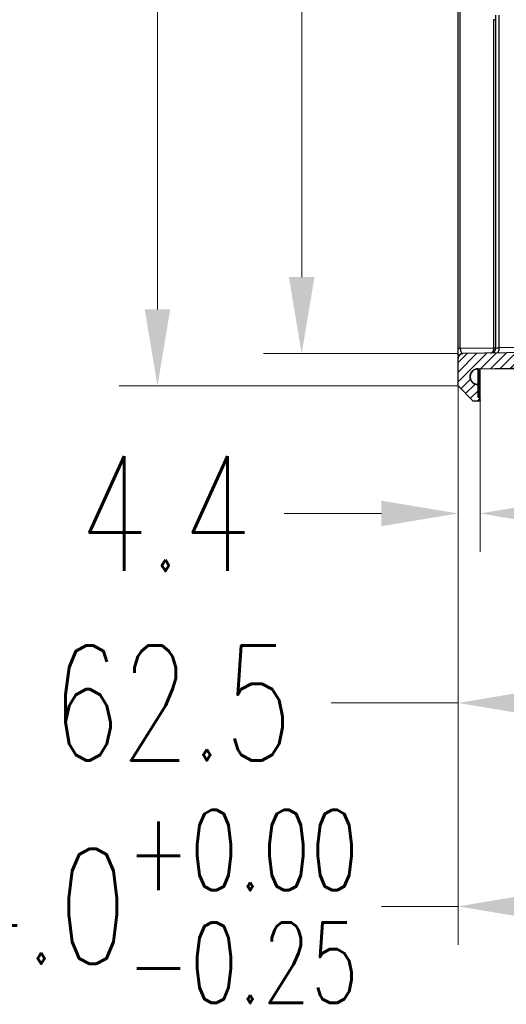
# Model space of a CAD drawing. Header units: inches. Extents: x 3951 to 6642, y -813 to 1217.
# Tile 11 of 33: x 4880 to 4976, y 259 to 454. Entities that reach past the tile are written whole.
import ezdxf

# ---------------------------------------------------------------- set-up
doc = ezdxf.new("R2010")
doc.units = ezdxf.units.IN
doc.header["$LTSCALE"] = 7.600000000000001
doc.header["$MEASUREMENT"] = 0
doc.header["$PDMODE"] = 3
doc.header["$PDSIZE"] = 0.3125
doc.layers.get('0').update_dxf_attribs({"linetype": 'CONTINUOUS'})
doc.layers.get('Defpoints').update_dxf_attribs({"linetype": 'CONTINUOUS'})
doc.layers.add('5标注', color=1, linetype='CONTINUOUS')
doc.styles.add('TXT', font='txt.shx', dxfattribs={"width": 0.7, "bigfont": 'INTECAD.SHX'})
doc.dimstyles.new('标准样式', dxfattribs={"dimscale": 7.600000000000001, "dimtxt": 3, "dimasz": 2, "dimexe": 1, "dimexo": 0, "dimgap": 1, "dimtad": 0, "dimdec": 1, "dimzin": 1, "dimdsep": 46, "dimtxsty": 'TXT', "dimcen": 0.09, "dimclrd": 5, "dimclre": 252, "dimadec": 1, "dimazin": 0, "dimtfac": 1, "dimtdec": 1, "dimtofl": 0, "dimtmove": 0, "dimatfit": 3, "dimfxl": 0, "dimtzin": 0, "dimlwd": 13, "dimlwe": 13, "dimarcsym": 0})

# ---------------------------------------------------------------- blocks, each defined once
blk = doc.blocks.new('*D62')
at = {"layer": '5标注', "color": 252, "lineweight": 13}
for p, q in [((4970.905208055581, 682.5589544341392), (5148.887368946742, 682.5589544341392)), ((4970.905208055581, 384.7166337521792), (5148.887368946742, 384.7166337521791))]:
    blk.add_line(p, q, dxfattribs=at)
at = {"layer": '5标注', "color": 5, "lineweight": 13}
for p, q in [((5141.287368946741, 667.3589544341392), (5141.287368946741, 573.157794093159)), ((5141.287368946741, 399.9166337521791), (5141.287368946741, 494.1177940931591))]:
    blk.add_line(p, q, dxfattribs=at)
at = {"layer": '5标注', "color": 5}
for points in [[(5138.754035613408, 667.3589544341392), (5143.820702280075, 667.3589544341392), (5141.287368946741, 682.5589544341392)], [(5138.754035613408, 399.9166337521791), (5143.820702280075, 399.9166337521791), (5141.287368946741, 384.7166337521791)]]:
    blk.add_solid(points, dxfattribs=at)
at = {"layer": 'Defpoints', "color": 0}
for p in [(4970.905208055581, 682.5589544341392), (4970.905208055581, 384.7166337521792), (5141.287368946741, 384.7166337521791)]:
    blk.add_point(p, dxfattribs=at)
at = {"layer": '5标注', "color": 0, "insert": (5141.287368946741, 533.6377940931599), "char_height": 22.8, "attachment_point": 5, "rotation": 90, "style": 'TXT'}
blk.add_mtext('297.8', dxfattribs=at)
blk = doc.blocks.new('*D59')
at = {"layer": '5标注', "color": 252, "lineweight": 13}
for p, q in [((4966.780208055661, 679.5763339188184), (4928.137311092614, 679.5763339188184)), ((4966.780208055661, 387.6991811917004), (4928.137311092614, 387.6991811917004))]:
    blk.add_line(p, q, dxfattribs=at)
at = {"layer": '5标注', "color": 5, "lineweight": 13}
for p, q in [((4935.737311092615, 664.3763339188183), (4935.737311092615, 567.6755724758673)), ((4935.737311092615, 402.8991811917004), (4935.737311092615, 493.9555724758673))]:
    blk.add_line(p, q, dxfattribs=at)
at = {"layer": '5标注', "color": 5}
for points in [[(4933.203977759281, 664.3763339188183), (4938.270644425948, 664.3763339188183), (4935.737311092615, 679.5763339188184)], [(4933.203977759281, 402.8991811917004), (4938.270644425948, 402.8991811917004), (4935.737311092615, 387.6991811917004)]]:
    blk.add_solid(points, dxfattribs=at)
at = {"layer": 'Defpoints', "color": 0}
for p in [(4966.780208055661, 679.5763339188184), (4935.737311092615, 387.6991811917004), (4966.780208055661, 387.6991811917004)]:
    blk.add_point(p, dxfattribs=at)
at = {"layer": '5标注', "color": 0, "insert": (4935.737311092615, 530.8155724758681), "char_height": 22.8, "attachment_point": 5, "rotation": 90, "style": 'TXT'}
blk.add_mtext('291.9', dxfattribs=at)
blk = doc.blocks.new('*D58')
at = {"layer": '5标注', "color": 252, "lineweight": 13}
for p, q in [((4966.780208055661, 685.9892796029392), (4899.50714603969, 685.9892796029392)), ((4966.780208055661, 381.2862355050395), (4899.50714603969, 381.2862355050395))]:
    blk.add_line(p, q, dxfattribs=at)
at = {"layer": '5标注', "color": 5, "lineweight": 13}
for p, q in [((4907.107146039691, 670.7892796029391), (4907.107146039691, 572.069573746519)), ((4907.107146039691, 396.4862355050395), (4907.107146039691, 495.689573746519))]:
    blk.add_line(p, q, dxfattribs=at)
at = {"layer": '5标注', "color": 5}
for points in [[(4904.573812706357, 670.7892796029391), (4909.640479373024, 670.7892796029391), (4907.107146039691, 685.9892796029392)], [(4904.573812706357, 396.4862355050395), (4909.640479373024, 396.4862355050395), (4907.107146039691, 381.2862355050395)]]:
    blk.add_solid(points, dxfattribs=at)
at = {"layer": 'Defpoints', "color": 0}
for p in [(4907.107146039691, 685.9892796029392), (4966.780208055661, 685.9892796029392), (4966.780208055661, 381.2862355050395)]:
    blk.add_point(p, dxfattribs=at)
at = {"layer": '5标注', "color": 0, "insert": (4907.107146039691, 533.8795737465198), "char_height": 22.8, "attachment_point": 5, "rotation": 90, "style": 'TXT'}
blk.add_mtext('304.7', dxfattribs=at)
blk = doc.blocks.new('*D46')
at = {"layer": '5标注', "color": 252, "lineweight": 13}
for p, q in [((5070.780208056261, 399.0586393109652), (5070.780208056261, 270.3723594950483)), ((4966.780208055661, 382.6772562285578), (4966.780208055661, 270.3723594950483))]:
    blk.add_line(p, q, dxfattribs=at)
at = {"layer": '5标注', "color": 5, "lineweight": 13}
for p, q in [((4966.780208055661, 277.9723594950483), (4951.580208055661, 277.9723594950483)), ((5055.580208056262, 277.9723594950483), (4981.980208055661, 277.9723594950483))]:
    blk.add_line(p, q, dxfattribs=at)
at = {"layer": '5标注', "color": 5}
for points in [[(4981.980208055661, 280.5056928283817), (4981.980208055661, 275.4390261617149), (4966.780208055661, 277.9723594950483)], [(5055.580208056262, 280.5056928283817), (5055.580208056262, 275.4390261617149), (5070.780208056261, 277.9723594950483)]]:
    blk.add_solid(points, dxfattribs=at)
at = {"layer": 'Defpoints', "color": 0}
for p in [(5070.780208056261, 399.0586393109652), (4966.780208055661, 382.6772562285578), (4966.780208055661, 277.9723594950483)]:
    blk.add_point(p, dxfattribs=at)
at = {"layer": '5标注', "color": 0, "insert": (4893.307208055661, 277.9723594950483), "char_height": 22.8, "attachment_point": 5, "style": 'TXT'}
blk.add_mtext('\\A1;104.0{\\H0.7x;\\S+0.00^ -0.25;}', dxfattribs=at)
blk = doc.blocks.new('*D45')
at = {"layer": '5标注', "color": 252, "lineweight": 13}
for p, q in [((5029.280208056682, 388.0583965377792), (5029.280208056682, 310.7571977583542)), ((4966.780208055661, 385.2163433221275), (4966.780208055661, 310.7571977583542))]:
    blk.add_line(p, q, dxfattribs=at)
at = {"layer": '5标注', "color": 5, "lineweight": 13}
for p, q in [((4966.780208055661, 318.3571977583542), (4941.602451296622, 318.3571977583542)), ((5014.080208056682, 318.3571977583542), (4981.980208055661, 318.3571977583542))]:
    blk.add_line(p, q, dxfattribs=at)
at = {"layer": '5标注', "color": 5}
for points in [[(4981.980208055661, 320.8905310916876), (4981.980208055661, 315.8238644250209), (4966.780208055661, 318.3571977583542)], [(5014.080208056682, 320.8905310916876), (5014.080208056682, 315.8238644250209), (5029.280208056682, 318.3571977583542)]]:
    blk.add_solid(points, dxfattribs=at)
at = {"layer": 'Defpoints', "color": 0}
for p in [(5029.280208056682, 388.0583965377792), (4966.780208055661, 385.2163433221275), (5029.280208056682, 318.3571977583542)]:
    blk.add_point(p, dxfattribs=at)
at = {"layer": '5标注', "color": 0, "insert": (4910.062451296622, 318.3571977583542), "char_height": 22.8, "attachment_point": 5, "style": 'TXT'}
blk.add_mtext('62.5', dxfattribs=at)
blk = doc.blocks.new('*D44')
at = {"layer": '5标注', "color": 252, "lineweight": 13}
for p, q in [((4966.780208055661, 382.090805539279), (4966.780208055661, 348.3746078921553)), ((4971.155208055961, 380.9398975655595), (4971.155208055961, 348.3746078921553))]:
    blk.add_line(p, q, dxfattribs=at)
at = {"layer": '5标注', "color": 5, "lineweight": 13}
for p, q in [((4951.580208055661, 355.9746078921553), (4932.230208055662, 355.9746078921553)), ((4986.355208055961, 355.9746078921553), (5001.555208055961, 355.9746078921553))]:
    blk.add_line(p, q, dxfattribs=at)
at = {"layer": '5标注', "color": 5}
for points in [[(4951.580208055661, 358.5079412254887), (4951.580208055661, 353.4412745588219), (4966.780208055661, 355.9746078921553)], [(4986.355208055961, 358.5079412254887), (4986.355208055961, 353.4412745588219), (4971.155208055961, 355.9746078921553)]]:
    blk.add_solid(points, dxfattribs=at)
at = {"layer": 'Defpoints', "color": 0}
for p in [(4966.780208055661, 382.090805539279), (4971.155208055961, 380.9398975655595), (4971.155208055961, 355.9746078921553)]:
    blk.add_point(p, dxfattribs=at)
at = {"layer": '5标注', "color": 0, "insert": (4908.670208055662, 355.9746078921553), "char_height": 22.8, "attachment_point": 5, "style": 'TXT'}
blk.add_mtext('4.4', dxfattribs=at)

msp = doc.modelspace()

# ---------------------------------------------------------------- hatches: boundary and pattern name
h = msp.add_hatch()
h.set_pattern_fill('B', color=2, scale=10.28184589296, angle=45, style=0, pattern_type=0)
h.set_pattern_definition([(45, (4425.239163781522, 366.6944490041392), (-0.9566267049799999, 0.9566267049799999), [])])
edge = h.paths.add_edge_path()
edge.add_line((4967.762755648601, 679.5591834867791), (5025.297660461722, 678.5549079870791))
edge.add_spline(control_points=[(4967.762755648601, 679.5591834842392), (4967.185131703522, 679.5692659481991), (4966.780208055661, 679.9813192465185), (4966.780208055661, 680.5590311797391)], knot_values=[0, 0, 0, 0, 1, 1, 1, 1], weights=[1, 0.8088336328, 0.8088336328, 1], degree=3, periodic=0)
edge.add_line((4966.780208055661, 680.5590311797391), (4966.780208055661, 685.9892796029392))
edge.add_line((4969.780208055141, 689.0421017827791), (4966.780208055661, 685.9892796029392))
edge.add_line((4970.905208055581, 689.0421017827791), (4969.780208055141, 689.0421017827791))
edge.add_spline(control_points=[(4970.905208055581, 689.0421017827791), (4971.05165466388, 689.0421017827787), (4971.155208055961, 688.9385483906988), (4971.155208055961, 688.7921017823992)], knot_values=[0, 0, 0, 0, 1, 1, 1, 1], weights=[1, 0.8047378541, 0.8047378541, 1], degree=3, periodic=0)
edge.add_line((4971.155208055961, 688.5421017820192), (4971.155208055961, 688.7921017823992))
edge.add_spline(control_points=[(4971.155208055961, 688.5421017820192), (4971.155208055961, 688.3956551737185), (4971.05165466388, 688.2921017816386), (4970.905208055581, 688.2921017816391)], knot_values=[0, 0, 0, 0, 1, 1, 1, 1], weights=[1, 0.8047378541, 0.8047378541, 1], degree=3, periodic=0)
edge.add_line((4970.905208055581, 688.2921017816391), (4970.780208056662, 688.2921017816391))
edge.add_line((4970.780208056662, 685.7388474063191), (4970.780208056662, 688.2921017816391))
edge.add_spline(control_points=[(4970.771736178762, 682.5588795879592), (4969.83765673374, 682.5579818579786), (4969.177725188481, 683.219038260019), (4969.180213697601, 684.1531148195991), (4969.182702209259, 685.0871913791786), (4969.846146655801, 685.7447221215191), (4970.780208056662, 685.7388474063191)], knot_values=[0, 0, 0, 0, 1, 1, 1, 2, 2, 2, 2], weights=[1, 0.8038826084, 0.8038826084, 1, 0.8038826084, 0.8038826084, 1], degree=3, periodic=0)
edge.add_line((5028.297660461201, 681.5549079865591), (4970.780064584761, 682.558881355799))
edge.add_spline(control_points=[(5029.280208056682, 680.5550602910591), (5029.280208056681, 681.1327722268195), (5028.875284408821, 681.5448255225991), (5028.297660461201, 681.5549079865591)], knot_values=[0, 0, 0, 0, 1, 1, 1, 1], weights=[1, 0.8088336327, 0.8088336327, 1], degree=3, periodic=0)
edge.add_line((5029.280208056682, 680.5550602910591), (5029.280208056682, 677.8791768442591))
edge.add_spline(control_points=[(5029.280208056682, 677.8799019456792), (5029.280208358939, 676.7244783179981), (5030.09005559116, 675.9003720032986), (5031.245303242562, 675.8802070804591)], knot_values=[0, 0, 0, 0, 1, 1, 1, 1], weights=[1, 0.808833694, 0.808833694, 1], degree=3, periodic=0)
edge.add_line((5070.780208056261, 675.1901227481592), (5031.245303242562, 675.8802070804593))
edge.add_line((5070.780208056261, 675.1901227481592), (5070.780208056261, 672.1901227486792))
edge.add_line((5026.280208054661, 672.9668731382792), (5070.780208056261, 672.1901227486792))
edge.add_line((5026.280208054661, 677.5550602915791), (5026.280208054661, 672.9668731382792))
edge.add_spline(control_points=[(5026.280208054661, 677.5550602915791), (5026.280208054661, 678.1327722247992), (5025.875284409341, 678.544825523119), (5025.297660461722, 678.5549079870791)], knot_values=[0, 0, 0, 0, 1, 1, 1, 1], weights=[1, 0.8088336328, 0.8088336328, 1], degree=3, periodic=0)
edge = h.paths.add_edge_path()
edge.add_line((5067.780208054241, 635.7723604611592), (5067.780208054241, 431.5031546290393))
edge.add_spline(control_points=[(5067.280207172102, 636.6371631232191), (5067.597195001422, 636.4541505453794), (5067.780208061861, 636.1371629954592), (5067.780208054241, 635.7711371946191)], knot_values=[0, 0, 0, 0, 1, 1, 1, 1], weights=[1, 0.9106834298, 0.9106834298, 1], degree=3, periodic=0)
edge.add_line((5026.280208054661, 660.3085236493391), (5067.280207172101, 636.6371631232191))
edge.add_line((5026.280208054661, 663.3086419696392), (5026.280208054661, 660.3085236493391))
edge.add_line((5026.280208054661, 663.3086419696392), (5070.780208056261, 664.0853923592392))
edge.add_line((5070.780208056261, 664.0853923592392), (5070.780208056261, 660.6110988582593))
edge.add_spline(control_points=[(5036.251645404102, 660.2803409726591), (5040.185646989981, 660.3219221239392), (5047.988716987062, 660.3956011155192), (5059.498147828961, 660.5049820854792), (5067.041188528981, 660.5756254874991), (5070.780208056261, 660.6110988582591)], knot_values=[0, 0, 0, 0, 0.3333333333, 0.6666666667, 1, 1, 1, 1], degree=3, periodic=0)
edge.add_spline(control_points=[(5035.611200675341, 658.436828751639), (5035.474480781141, 658.5161112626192), (5035.267593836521, 658.7107605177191), (5035.159013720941, 659.1034099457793), (5035.184839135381, 659.5166591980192), (5035.365790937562, 659.9156259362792), (5035.751314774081, 660.2026022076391), (5036.067389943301, 660.2791639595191), (5036.246937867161, 660.2820361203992)], knot_values=[0, 0, 0, 0, 0.1666666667, 0.3333333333, 0.5, 0.6666666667, 0.8333333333, 1, 1, 1, 1], degree=3, periodic=0)
edge.add_spline(control_points=[(5035.610696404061, 658.4370718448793), (5038.151725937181, 656.9622333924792), (5043.430511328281, 653.9048216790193), (5051.945805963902, 648.9800767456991), (5061.021208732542, 643.7350595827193), (5067.463013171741, 640.0134220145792), (5070.780208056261, 638.0971778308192)], knot_values=[0, 0, 0, 0, 0.25, 0.5, 0.75, 1, 1, 1, 1], degree=3, periodic=0)
edge.add_line((5070.780208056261, 638.0971778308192), (5070.780208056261, 429.1783372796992))
edge.add_spline(control_points=[(5070.780208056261, 429.1783372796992), (5066.403957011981, 426.6503080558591), (5057.963887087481, 421.7740923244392), (5046.238750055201, 414.9958961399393), (5039.052860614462, 410.8362990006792), (5035.618760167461, 408.8431235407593)], knot_values=[0, 0, 0, 0, 0.3333333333, 0.6666666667, 1, 1, 1, 1], degree=3, periodic=0)
edge.add_spline(control_points=[(5036.112959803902, 406.9762447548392), (5035.965544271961, 406.9784498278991), (5035.701133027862, 407.0472937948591), (5035.351193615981, 407.2643442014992), (5035.174186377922, 407.6202694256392), (5035.109008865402, 407.9455936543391), (5035.152765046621, 408.2998736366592), (5035.316996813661, 408.6086814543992), (5035.502799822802, 408.7753128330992), (5035.619419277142, 408.8423342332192)], knot_values=[0, 0, 0, 0, 0.1428571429, 0.2857142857, 0.4285714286, 0.5714285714, 0.7142857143, 0.8571428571, 1, 1, 1, 1], degree=3, periodic=0)
edge.add_line((5070.780208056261, 406.6786849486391), (5036.117417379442, 406.9813774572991))
edge.add_line((5070.780208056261, 406.6786849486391), (5070.780208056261, 403.1901227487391))
edge.add_line((5026.280208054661, 403.9668731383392), (5070.780208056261, 403.1901227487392))
edge.add_line((5026.280208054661, 406.9669914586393), (5026.280208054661, 403.9668731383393))
edge.add_line((5026.280208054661, 406.9669914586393), (5067.280207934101, 430.6383524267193))
edge.add_spline(control_points=[(5067.280207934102, 430.6383524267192), (5067.597195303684, 430.8213651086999), (5067.780208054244, 431.13835244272), (5067.780208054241, 431.5043779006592)], knot_values=[0, 0, 0, 0, 1, 1, 1, 1], weights=[1, 0.9106835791, 0.9106835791, 1], degree=3, periodic=0)
edge = h.paths.add_edge_path()
edge.add_line((5025.297660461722, 388.7206071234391), (4967.762755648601, 387.7163316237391))
edge.add_spline(control_points=[(5026.280208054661, 389.7204548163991), (5026.280208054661, 389.1427428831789), (5025.875284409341, 388.7306895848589), (5025.297660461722, 388.7206071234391)], knot_values=[0, 0, 0, 0, 1, 1, 1, 1], weights=[1, 0.8088336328, 0.8088336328, 1], degree=3, periodic=0)
edge.add_line((5026.280208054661, 394.3086419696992), (5026.280208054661, 389.7204548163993))
edge.add_line((5026.280208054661, 394.3086419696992), (5070.780208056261, 395.0853923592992))
edge.add_line((5070.780208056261, 395.0853923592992), (5070.780208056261, 392.0853923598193))
edge.add_line((5070.780208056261, 392.0853923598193), (5031.245303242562, 391.3953080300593))
edge.add_spline(control_points=[(5029.280208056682, 389.3956131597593), (5029.2802083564, 390.5510367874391), (5030.090055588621, 391.3751431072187), (5031.245303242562, 391.3953080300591)], knot_values=[0, 0, 0, 0, 1, 1, 1, 1], weights=[1, 0.8088336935, 0.8088336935, 1], degree=3, periodic=0)
edge.add_line((5029.280208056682, 389.3963382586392), (5029.280208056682, 386.7204548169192))
edge.add_spline(control_points=[(5028.297660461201, 385.7206071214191), (5028.875284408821, 385.7306895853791), (5029.280208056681, 386.1427428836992), (5029.280208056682, 386.7204548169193)], knot_values=[0, 0, 0, 0, 1, 1, 1, 1], weights=[1, 0.8088336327, 0.8088336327, 1], degree=3, periodic=0)
edge.add_line((4970.780064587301, 384.7166337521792), (5028.297660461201, 385.7206071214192))
edge.add_spline(control_points=[(4970.780208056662, 381.5366677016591), (4969.846146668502, 381.5307929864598), (4969.182702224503, 382.1883237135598), (4969.180213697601, 383.1224002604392), (4969.177725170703, 384.0564768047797), (4969.837656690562, 384.7175332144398), (4970.771736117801, 384.7166355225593)], knot_values=[0, 0, 0, 0, 1, 1, 1, 2, 2, 2, 2], weights=[1, 0.8038826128, 0.8038826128, 1, 0.8038826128, 0.8038826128, 1], degree=3, periodic=0)
edge.add_line((4970.780208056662, 378.9834133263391), (4970.780208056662, 381.5366677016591))
edge.add_line((4970.905208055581, 378.9834133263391), (4970.780208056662, 378.9834133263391))
edge.add_spline(control_points=[(4970.905208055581, 378.9834133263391), (4971.05165466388, 378.9834133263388), (4971.155208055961, 378.8798599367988), (4971.155208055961, 378.7334133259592)], knot_values=[0, 0, 0, 0, 1, 1, 1, 1], weights=[1, 0.8047378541, 0.8047378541, 1], degree=3, periodic=0)
edge.add_line((4971.155208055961, 378.4834133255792), (4971.155208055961, 378.7334133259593))
edge.add_spline(control_points=[(4971.155208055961, 378.4834133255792), (4971.155208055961, 378.3369667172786), (4971.05165466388, 378.2334133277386), (4970.905208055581, 378.2334133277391)], knot_values=[0, 0, 0, 0, 1, 1, 1, 1], weights=[1, 0.8047378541, 0.8047378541, 1], degree=3, periodic=0)
edge.add_line((4970.905208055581, 378.2334133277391), (4969.780208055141, 378.2334133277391))
edge.add_line((4966.780208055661, 381.2862355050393), (4969.780208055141, 378.2334133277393))
edge.add_line((4966.780208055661, 381.2862355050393), (4966.780208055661, 386.7164839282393))
edge.add_spline(control_points=[(4966.780208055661, 386.7164839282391), (4966.780208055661, 387.2941958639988), (4967.185131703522, 387.7062491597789), (4967.762755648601, 387.7163316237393)], knot_values=[0, 0, 0, 0, 1, 1, 1, 1], weights=[1, 0.8088336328, 0.8088336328, 1], degree=3, periodic=0)

# ---------------------------------------------------------------- linework, layer by layer
at = {"color": 7, "linetype": 'Continuous'}
for p, q in [((4966.780208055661, 387.2507508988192), (4966.780208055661, 679.7231199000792)), ((4967.231343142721, 388.6974943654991), (4967.231343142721, 679.5591834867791)), ((4973.833978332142, 453.9925129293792), (4973.829072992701, 388.8127901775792)), ((4974.280208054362, 453.9923095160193), (4973.833968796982, 453.9925129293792)), ((4974.280208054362, 388.8127914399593), (4974.280208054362, 454.8926608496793)), ((4974.884654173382, 454.8927009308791), (4974.884654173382, 388.8338927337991)), ((4988.175761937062, 389.0658898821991), (4974.884654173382, 388.8338927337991)), ((4966.865676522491, 387.7006730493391), (4966.780208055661, 387.6991811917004)), ((4973.829072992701, 388.8127901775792), (4967.231343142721, 388.6974943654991)), ((5025.297660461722, 388.7206071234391), (4967.760282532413, 387.7162884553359)), ((5025.297660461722, 388.7206071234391), (4967.762755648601, 387.7163316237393)), ((4974.280208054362, 388.8127914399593), (4973.829072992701, 388.8127914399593)), ((4966.780208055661, 381.2862355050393), (4966.780208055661, 386.7164839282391)), ((4966.780208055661, 381.2862355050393), (4966.780208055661, 386.7164839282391)), ((4970.780064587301, 384.7166337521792), (5028.297660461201, 385.7206071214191)), ((4970.780064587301, 384.7166337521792), (5028.297660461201, 385.7206071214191)), ((4970.780208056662, 378.9834133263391), (4970.780208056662, 384.7166362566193)), ((4970.905208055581, 384.7166337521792), (4970.905208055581, 378.9763981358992)), ((4971.155208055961, 383.1888588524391), (4970.905208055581, 383.1888588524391)), ((4971.155208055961, 378.4834133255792), (4971.155208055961, 384.7166337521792)), ((4966.780208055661, 381.2862355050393), (4969.780208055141, 378.2334133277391)), ((4966.780208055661, 381.2862355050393), (4969.780208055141, 378.2334133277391)), ((4970.780208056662, 378.9834133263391), (4970.780208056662, 381.5366677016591)), ((4970.905208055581, 378.2334133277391), (4969.780208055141, 378.2334133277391)), ((4970.905208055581, 378.2334133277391), (4969.780208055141, 378.2334133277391)), ((4970.905208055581, 378.9834133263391), (4970.780208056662, 378.9834133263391)), ((4970.905208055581, 378.9834133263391), (4970.780208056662, 378.9834133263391)), ((4971.155208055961, 378.4834133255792), (4971.155208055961, 378.7334133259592))]:
    msp.add_line(p, q, dxfattribs=at)
for centre, radius, start, end in [((4967.780208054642, 386.7164839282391), 0.9999999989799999, 90.99999999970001, 180), ((4973.280208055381, 388.8127914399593), 0.9999999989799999, 271, 0), ((4966.503871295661, 620.3739282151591), 231.69166696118, 271.9233965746, 272.0729631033), ((4970.770208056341, 383.1266362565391), 1.59000000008, 89.9449361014, 270.3603531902), ((4970.905208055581, 378.7334133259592), 0.25000000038, 0, 90), ((4970.905208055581, 378.4834133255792), 0.25000000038, 270, 0)]:
    msp.add_arc(centre, radius, start, end, dxfattribs=at)
for points, start_tangent, end_tangent in [([(4967.231343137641, 388.6974696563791), (4967.229939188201, 388.6974698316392), (4967.131535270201, 388.6966079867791), (4967.086194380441, 388.6956188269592), (4967.043541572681, 388.6943358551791), (4966.966679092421, 388.6911235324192), (4966.901667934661, 388.6874411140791), (4966.810988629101, 388.6805463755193), (4966.780208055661, 388.6774123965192)], (-0.9999999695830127, 0.0002466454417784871), (-0.9939504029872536, -0.1098298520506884)), ([(4966.780208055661, 386.7164839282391), (4966.780450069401, 386.7384832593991), (4966.781184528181, 386.7606652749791), (4966.782423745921, 386.7830156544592), (4966.784179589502, 386.8055192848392), (4966.786463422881, 386.8281602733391), (4966.789286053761, 386.8509219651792), (4966.792657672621, 386.8737869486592), (4966.796587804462, 386.8967370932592), (4966.801085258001, 386.9197535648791), (4966.806158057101, 386.9428168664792), (4966.811813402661, 386.9659068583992), (4966.818057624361, 386.9890028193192), (4966.824896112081, 387.0120834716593), (4966.832333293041, 387.0351270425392), (4966.840372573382, 387.0581113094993), (4966.849016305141, 387.0810136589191), (4966.858265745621, 387.1038111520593), (4966.868121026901, 387.1264805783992), (4966.878581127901, 387.1489985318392), (4966.889643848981, 387.1713414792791), (4966.901305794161, 387.1934858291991), (4966.913562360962, 387.2154080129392), (4966.926407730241, 387.2370845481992), (4966.939834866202, 387.2584921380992), (4966.953835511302, 387.2796077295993), (4966.968400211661, 387.3004085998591), (4966.983518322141, 387.3208724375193), (4966.999178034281, 387.3409774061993), (4967.015366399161, 387.3607022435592), (4967.032069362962, 387.3800263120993), (4967.049271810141, 387.3989296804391), (4967.066957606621, 387.4173931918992), (4967.085109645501, 387.4353985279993), (4967.103709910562, 387.4529282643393), (4967.122739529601, 387.4699659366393), (4967.142178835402, 387.4864960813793), (4967.162007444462, 387.5025042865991), (4967.182204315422, 387.5179772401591), (4967.202747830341, 387.5329027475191), (4967.223615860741, 387.5472697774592), (4967.244785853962, 387.5610684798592), (4967.266234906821, 387.5742902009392), (4967.287939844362, 387.5869274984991), (4967.309877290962, 387.5989741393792), (4967.332023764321, 387.6104251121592), (4967.354355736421, 387.6212766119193), (4967.376849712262, 387.6315260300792), (4967.399482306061, 387.6411719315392), (4967.422230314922, 387.6502140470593), (4967.445070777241, 387.6586532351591), (4967.467981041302, 387.6664914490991), (4967.490938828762, 387.6737317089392), (4967.513922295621, 387.6803780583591), (4967.536910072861, 387.6864355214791), (4967.559881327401, 387.6919100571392), (4967.582815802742, 387.6968085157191), (4967.605693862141, 387.7011385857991), (4967.628496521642, 387.7049087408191), (4967.651205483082, 387.7081281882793), (4967.673803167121, 387.7108068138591), (4967.696272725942, 387.7129551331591), (4967.718598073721, 387.7145842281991), (4967.740763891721, 387.7157057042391), (4967.762755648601, 387.7163316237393)], (0, 1), (0.9998476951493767, 0.01745240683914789)), ([(4967.229939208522, 388.6974698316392), (4967.279318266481, 388.2920031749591)], (0.0585225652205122, -0.9982860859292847), (0.201028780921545, -0.9795853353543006)), ([(4967.279318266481, 388.2920031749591), (4967.392280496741, 387.9716748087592)], (0.2010287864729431, -0.9795853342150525), (0.508773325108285, -0.8609005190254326)), ([(4967.392280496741, 387.9716748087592), (4967.566772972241, 387.7829625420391), (4967.762755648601, 387.7163316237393)], (0.5087733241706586, -0.8609005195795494), (0.9998476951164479, 0.01745240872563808)), ([(4973.690063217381, 388.1331237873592), (4973.515124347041, 387.8990376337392)], (-0.4393213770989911, -0.898329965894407), (-0.7825616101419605, -0.6225731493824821)), ([(4973.829073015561, 388.8127901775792), (4973.798644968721, 388.4573832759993), (4973.690063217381, 388.1331237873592)], (0.01976225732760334, -0.999804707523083), (-0.4393213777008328, -0.8983299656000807)), ([(4974.780157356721, 388.1293317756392), (4974.655988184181, 387.9121525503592)], (-0.3399759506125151, -0.9404341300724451), (-0.6972148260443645, -0.7168622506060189)), ([(4974.884654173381, 388.8338927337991), (4974.860419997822, 388.4528095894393), (4974.780157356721, 388.1293317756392)], (0.01475729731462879, -0.9998911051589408), (-0.3399759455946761, -0.9404341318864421)), ([(4970.780208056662, 381.5366677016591), (4970.744850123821, 381.5368384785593), (4970.709185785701, 381.5378076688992), (4970.673238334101, 381.5395959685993), (4970.637032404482, 381.5422233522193), (4970.600593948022, 381.5457089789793), (4970.563950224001, 381.5500710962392), (4970.527129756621, 381.5553269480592), (4970.490162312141, 381.5614926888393), (4970.453078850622, 381.5685832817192), (4970.415911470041, 381.5766124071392), (4970.378693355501, 381.5855923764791), (4970.341458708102, 381.5955340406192), (4970.304242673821, 381.6064467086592), (4970.267081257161, 381.6183380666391), (4970.230011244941, 381.6312141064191), (4970.193070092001, 381.6450790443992), (4970.156295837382, 381.6599352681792), (4970.119726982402, 381.6757832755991), (4970.083402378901, 381.6926216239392), (4970.047361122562, 381.7104468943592), (4970.011642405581, 381.7292536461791), (4969.976285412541, 381.7490344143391), (4969.941329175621, 381.7697796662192), (4969.906812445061, 381.7914778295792), (4969.872773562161, 381.8141152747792), (4969.839250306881, 381.8376763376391), (4969.806279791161, 381.8621433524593), (4969.773898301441, 381.8874966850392), (4969.742141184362, 381.9137147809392), (4969.711042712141, 381.9407742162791), (4969.680635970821, 381.9686497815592), (4969.650952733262, 381.9973145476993), (4969.622023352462, 382.0267399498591), (4969.593876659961, 382.0568958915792), (4969.566539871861, 382.0877508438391), (4969.540038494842, 382.1192719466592), (4969.514396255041, 382.1514251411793), (4969.489635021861, 382.1841752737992), (4969.465774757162, 382.2174862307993), (4969.442833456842, 382.2513210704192), (4969.420827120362, 382.2856421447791), (4969.399769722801, 382.3204112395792), (4969.379673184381, 382.3555897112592), (4969.360547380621, 382.3911386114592), (4969.342400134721, 382.4270188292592), (4969.325237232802, 382.4631912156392), (4969.309062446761, 382.4996167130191), (4969.293877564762, 382.5362564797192), (4969.279682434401, 382.5730720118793), (4969.266475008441, 382.6100252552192), (4969.254251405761, 382.6470787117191), (4969.243005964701, 382.6841955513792), (4969.232731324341, 382.7213396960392), (4969.223418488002, 382.7584759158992), (4969.215056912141, 382.7955699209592), (4969.207634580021, 382.8325884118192), (4969.201138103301, 382.8694991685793), (4969.195552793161, 382.9062711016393), (4969.190862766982, 382.9428743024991), (4969.188848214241, 382.9611036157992), (4969.187051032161, 382.9792800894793), (4969.185468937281, 382.9974003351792), (4969.184099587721, 383.0154610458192), (4969.182940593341, 383.0334589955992), (4969.181989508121, 383.0513910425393), (4969.181591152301, 383.0603313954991), (4969.181243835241, 383.0692541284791), (4969.180947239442, 383.0781588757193), (4969.180701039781, 383.0870452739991), (4969.180504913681, 383.0959129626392), (4969.180425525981, 383.1003396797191), (4969.180358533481, 383.1047615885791), (4969.180303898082, 383.1091786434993), (4969.180261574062, 383.1135908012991), (4969.180245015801, 383.1157950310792), (4969.180231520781, 383.1179980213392), (4969.180221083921, 383.1201997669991), (4969.180217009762, 383.1213001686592), (4969.180213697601, 383.1224002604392), (4969.180211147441, 383.1235003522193), (4969.180209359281, 383.1246007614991), (4969.180208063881, 383.1268025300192), (4969.180209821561, 383.1290055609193), (4969.180214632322, 383.1312098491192), (4969.180233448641, 383.1356221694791), (4969.180264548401, 383.1400394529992), (4969.180307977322, 383.1444616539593), (4969.180363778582, 383.1488887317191), (4969.180512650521, 383.1577573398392), (4969.180711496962, 383.1666449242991), (4969.180960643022, 383.1755511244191), (4969.181260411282, 383.1844755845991), (4969.181611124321, 383.1934179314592), (4969.182466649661, 383.2113547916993), (4969.183529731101, 383.2293586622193), (4969.184802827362, 383.2474264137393), (4969.186288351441, 383.2655548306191), (4969.187988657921, 383.2837406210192), (4969.189906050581, 383.3019804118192), (4969.194400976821, 383.3386080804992), (4969.199790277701, 383.3754092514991), (4969.206089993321, 383.4123541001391), (4969.213314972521, 383.4494116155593), (4969.221478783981, 383.4865496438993), (4969.230593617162, 383.5237349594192), (4969.240670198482, 383.5609333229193), (4969.251717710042, 383.5981095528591), (4969.263743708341, 383.6352276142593), (4969.276754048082, 383.6722507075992), (4969.290752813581, 383.7091413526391), (4969.305742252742, 383.7458615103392), (4969.321722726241, 383.782372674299), (4969.338692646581, 383.8186359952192), (4969.356648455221, 383.8546123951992), (4969.375584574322, 383.8902626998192), (4969.395493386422, 383.9255477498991), (4969.416365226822, 383.9604285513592), (4969.438188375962, 383.9948663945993), (4969.460949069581, 384.0288229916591), (4969.484631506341, 384.0622606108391), (4969.509217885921, 384.0951422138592), (4969.534688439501, 384.1274315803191), (4969.561021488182, 384.1590934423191), (4969.588193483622, 384.1900936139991), (4969.616179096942, 384.2203991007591), (4969.644951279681, 384.2499782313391), (4969.674481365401, 384.2788007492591), (4969.704739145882, 384.3068379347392), (4969.735692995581, 384.3340626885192), (4969.767309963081, 384.3604496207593), (4969.799555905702, 384.3859751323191), (4969.832395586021, 384.4106174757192), (4969.865792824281, 384.4343568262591), (4969.899710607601, 384.4571753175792), (4969.934111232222, 384.4790570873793), (4969.968956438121, 384.4999883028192), (4970.004207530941, 384.5199571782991), (4970.039825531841, 384.5389539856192), (4970.075771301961, 384.5569710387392), (4970.112005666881, 384.5740026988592), (4970.148489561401, 384.5900453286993), (4970.185184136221, 384.6050972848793), (4970.222050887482, 384.6191588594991), (4970.259051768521, 384.6322322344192), (4970.296149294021, 384.6443214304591), (4970.333306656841, 384.6554322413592), (4970.370487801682, 384.6655721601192), (4970.407657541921, 384.6747503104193), (4970.444781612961, 384.6829773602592), (4970.481826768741, 384.6902654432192), (4970.518760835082, 384.6966280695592), (4970.555552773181, 384.7020800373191), (4970.592172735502, 384.7066373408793), (4970.628592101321, 384.7103170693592), (4970.664783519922, 384.7131373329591), (4970.700720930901, 384.7151171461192), (4970.736379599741, 384.7162763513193), (4970.771736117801, 384.7166355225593)], (-0.9999802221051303, -0.006289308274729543), (0.9999995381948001, -0.0009610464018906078)), ([(4971.155208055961, 382.4535413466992), (4971.121763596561, 382.4462878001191), (4971.030294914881, 382.4408720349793), (4970.905208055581, 382.4388689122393)], (5.506033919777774e-06, -0.9999999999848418), (-1, 0)), ([(4970.905208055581, 378.9834133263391), (4970.916353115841, 378.9831647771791), (4970.927671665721, 378.9824020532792), (4970.939131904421, 378.9811009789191), (4970.950698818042, 378.9792396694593), (4970.962334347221, 378.9767990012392), (4970.973997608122, 378.9737630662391), (4970.985645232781, 378.9701196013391), (4970.997231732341, 378.9658604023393), (4971.008709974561, 378.9609816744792), (4971.020031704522, 378.9554843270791), (4971.031148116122, 378.9493742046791), (4971.042010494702, 378.9426622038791), (4971.052570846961, 378.9353643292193), (4971.062782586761, 378.9275016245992), (4971.072601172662, 378.9191000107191), (4971.081984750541, 378.9101900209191), (4971.090894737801, 378.9008064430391), (4971.099296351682, 378.8909878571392), (4971.107159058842, 378.8807761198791), (4971.114456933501, 378.8702157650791), (4971.121168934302, 378.8593533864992), (4971.127279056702, 378.8482369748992), (4971.132776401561, 378.8369152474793), (4971.137655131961, 378.8254370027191), (4971.141914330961, 378.8138505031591), (4971.145557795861, 378.8022028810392), (4971.148593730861, 378.7905396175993), (4971.151034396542, 378.7789040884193), (4971.152895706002, 378.7673371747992), (4971.154196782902, 378.7558769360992), (4971.154959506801, 378.7445583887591), (4971.155208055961, 378.7334133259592)], (1, 0), (0, -1)), ([(4971.155208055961, 378.4834133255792), (4971.154959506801, 378.4722682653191), (4971.154196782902, 378.4609497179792), (4971.152895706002, 378.4494894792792), (4971.151034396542, 378.4379225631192), (4971.148593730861, 378.4262870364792), (4971.145557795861, 378.4146237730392), (4971.141914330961, 378.4029761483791), (4971.137655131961, 378.3913896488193), (4971.132776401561, 378.3799114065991), (4971.127279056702, 378.3685896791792), (4971.121168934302, 378.3574732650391), (4971.114456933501, 378.3466108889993), (4971.107159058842, 378.3360505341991), (4971.099296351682, 378.3258387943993), (4971.090894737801, 378.3160202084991), (4971.081984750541, 378.3066366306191), (4971.072601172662, 378.2977266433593), (4971.062782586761, 378.2893250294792), (4971.052570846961, 378.2814623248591), (4971.042010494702, 378.2741644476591), (4971.031148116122, 378.2674524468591), (4971.020031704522, 378.2613423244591), (4971.008709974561, 378.2558449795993), (4970.997231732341, 378.2509662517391), (4970.985645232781, 378.2467070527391), (4970.973997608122, 378.2430635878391), (4970.962334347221, 378.2400276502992), (4970.950698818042, 378.2375869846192), (4970.939131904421, 378.2357256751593), (4970.927671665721, 378.2344245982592), (4970.916353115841, 378.2336618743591), (4970.905208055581, 378.2334133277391)], (0, -1), (-1, 0))]:
    msp.add_spline(points, degree=3, dxfattribs=dict(at, start_tangent=start_tangent, end_tangent=end_tangent))

# ---------------------------------------------------------------- dimensions: what is measured, and where the dimension line sits
at = {"layer": '5标注'}
for base, p1, p2, picture, middle in [((4907.107146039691, 685.9892796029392), (4966.780208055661, 381.2862355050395), (4966.780208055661, 685.9892796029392), '*D58', (4907.107146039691, 533.8795737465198)), ((4935.737311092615, 387.6991811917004), (4966.780208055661, 679.5763339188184), (4966.780208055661, 387.6991811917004), '*D59', (4935.737311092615, 530.8155724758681))]:
    dim = msp.add_linear_dim(base=base, p1=p1, p2=p2, angle=90, dimstyle='标准样式', override={"dimscale": 7.600000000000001}, dxfattribs=at)
    dim.commit()
    dim.dimension.update_dxf_attribs({"geometry": picture, "text_midpoint": middle, "dimtype": 160})
dim = msp.add_linear_dim(base=(5141.287368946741, 384.7166337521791), p1=(4970.905208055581, 682.5589544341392), p2=(4970.905208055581, 384.7166337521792), angle=90, dimstyle='标准样式', override={"dimscale": 7.600000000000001}, dxfattribs=at)
dim.commit()
dim.dimension.update_dxf_attribs({"geometry": '*D62', "text_midpoint": (5141.287368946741, 533.6377940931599)})
dim = msp.add_linear_dim(base=(4966.780208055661, 277.9723594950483), p1=(5070.780208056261, 399.0586393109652), p2=(4966.780208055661, 382.6772562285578), text='\\A1;<>{\\H0.7x;\\S+0.00^ -0.25;}', dimstyle='标准样式', override={"dimscale": 7.600000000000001}, dxfattribs=at)
dim.commit()
dim.dimension.update_dxf_attribs({"geometry": '*D46', "text_midpoint": (4893.307208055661, 277.9723594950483), "dimtype": 160})
for base, p1, p2, picture, middle in [((5029.280208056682, 318.3571977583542), (4966.780208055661, 385.2163433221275), (5029.280208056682, 388.0583965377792), '*D45', (4910.062451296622, 318.3571977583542)), ((4971.155208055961, 355.9746078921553), (4966.780208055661, 382.090805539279), (4971.155208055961, 380.9398975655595), '*D44', (4908.670208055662, 355.9746078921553))]:
    dim = msp.add_linear_dim(base=base, p1=p1, p2=p2, dimstyle='标准样式', override={"dimscale": 7.600000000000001}, dxfattribs=at)
    dim.commit()
    dim.dimension.update_dxf_attribs({"geometry": picture, "text_midpoint": middle, "dimtype": 160})

doc.saveas('drawing.dxf')
